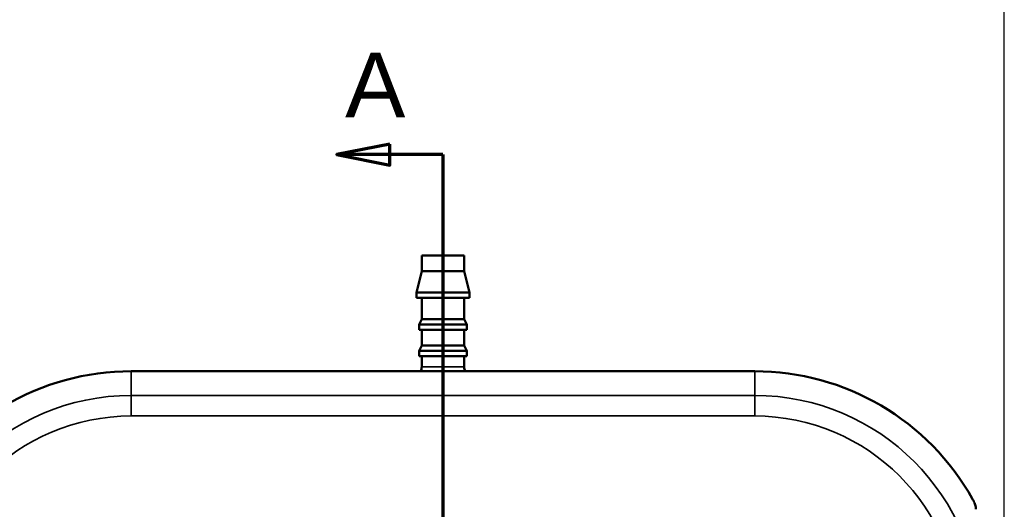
# Model space of a CAD drawing. Header units: inches. Extents: x 0 to 46.8, y 0 to 33.1.
# Tile 10 of 22: x 6.9 to 14.2, y 22 to 25.6. Entities that reach past the tile are written whole.
import ezdxf

# ---------------------------------------------------------------- set-up
doc = ezdxf.new("R2010")
doc.units = ezdxf.units.IN
doc.header["$LTSCALE"] = 2
doc.header["$MEASUREMENT"] = 0
for name, color, linetype, lineweight in [('Dimension (ANSI)', 7, 'Continuous', 25), ('Section Line (ANSI)', 7, 'Continuous', 70), ('Visible (ANSI)', 7, 'Continuous', 50), ('Visible Narrow (ANSI)', 7, 'Continuous', 35)]:
    doc.layers.add(name, color=color, linetype=linetype, lineweight=lineweight)
doc.styles.add('Label Text (ANSI)', font='arial.ttf')
doc.styles.add('Note Text (ANSI)', font='arial.ttf')
doc.dimstyles.new('Default (ANSI)', dxfattribs={"dimscale": 2, "dimtxt": 0.24, "dimasz": 0.098425, "dimexe": 0.125, "dimexo": 0.0625, "dimgap": 0.031496, "dimtad": 0, "dimtih": 1, "dimtoh": 1, "dimrnd": 1e-08, "dimzin": 4, "dimdsep": 46, "dimtxsty": 'Note Text (ANSI)', "dimcen": 0.09, "dimdle": 0.393701, "dimclrd": 256, "dimclre": 256, "dimclrt": 256, "dimadec": 0, "dimazin": 1, "dimtfac": 0.5, "dimtofl": 0, "dimtmove": 0, "dimatfit": 3, "dimfxl": 1, "dimtolj": 1, "dimtzin": 4, "dimlwd": -1, "dimlwe": -1, "dimarcsym": 0})

# ---------------------------------------------------------------- blocks, each defined once
blk = doc.blocks.new('2dTransSection0')
at = {"layer": 'Section Line (ANSI)', "linetype": 'Continuous'}
for p, q in [((4.8369, 12.3403), (4.64, 12.301)), ((4.8369, 12.2616), (4.8369, 12.3403)), ((4.8369, 12.301), (4.64, 12.301)), ((4.64, 12.301), (4.8369, 12.2616)), ((5.0337, 12.301), (4.8369, 12.301)), ((5.0337, 12.301), (5.0337, 4.7238)), ((5.0337, 12.301), (5.0337, 11.9618))]:
    blk.add_line(p, q, dxfattribs=at)
at = {"layer": 'Section Line (ANSI)', "linetype": 'Continuous', "flags": 128}
blk.add_lwpolyline([(4.8369, 12.3403), (4.64, 12.301), (4.8369, 12.2616), (4.8369, 12.3403)], dxfattribs=at)
at = {"layer": 'Section Line (ANSI)'}
blk.add_solid([(4.8369, 12.3403), (4.64, 12.301), (4.8369, 12.2616), (4.8369, 12.3403)], dxfattribs=at)
at = {"layer": 'Section Line (ANSI)', "insert": (4.6709, 12.4387), "char_height": 0.24, "attachment_point": 7, "style": 'Label Text (ANSI)'}
blk.add_mtext('A', dxfattribs=at)
blk = doc.blocks.new('*D17')
at = {"layer": 'Defpoints', "color": 0, "transparency": 16777216}
for p in [(14.2285, 26.4394), (5.9065, 19.0325), (14.2285, 19.0325)]:
    blk.add_point(p, dxfattribs=at)
at = {"layer": 'Dimension (ANSI)', "transparency": 16777216}
for p, q in [((5.9065, 19.1575), (5.9065, 26.6894)), ((14.2285, 19.1575), (14.2285, 26.6894)), ((6.1033, 26.4394), (14.0317, 26.4394))]:
    blk.add_line(p, q, dxfattribs=at)
for points in [[(6.1033, 26.4722), (6.1033, 26.4066), (5.9065, 26.4394)], [(14.0317, 26.4722), (14.0317, 26.4066), (14.2285, 26.4394)]]:
    blk.add_solid(points, dxfattribs=at)
at = {"layer": 'Dimension (ANSI)', "transparency": 16777216, "insert": (9.4462, 26.9929), "char_height": 0.48, "attachment_point": 1, "style": 'Note Text (ANSI)'}
blk.add_mtext('\\A1;8.32', dxfattribs=at)

msp = doc.modelspace()

# ---------------------------------------------------------------- linework, layer by layer
at = {"layer": 'Visible (ANSI)'}
for p, q in [((10.225, 23.8553), (9.91, 23.8553)), ((9.91, 23.7372), (9.91, 23.8553)), ((10.225, 23.7372), (10.225, 23.8553)), ((9.91, 23.7372), (9.8706, 23.5798)), ((10.225, 23.7372), (9.91, 23.7372)), ((10.225, 23.7372), (10.2643, 23.5798)), ((10.2643, 23.5798), (9.8706, 23.5798)), ((9.8706, 23.5404), (9.8706, 23.5798)), ((10.2643, 23.5404), (10.2643, 23.5798)), ((10.2643, 23.5404), (9.8706, 23.5404)), ((9.91, 23.3829), (9.91, 23.5404)), ((10.225, 23.3829), (10.225, 23.5404)), ((9.91, 23.3829), (9.8903, 23.3435)), ((10.225, 23.3829), (9.91, 23.3829)), ((10.225, 23.3829), (10.2447, 23.3435)), ((10.2447, 23.3435), (9.8903, 23.3435)), ((9.8903, 23.3042), (9.8903, 23.3435)), ((10.2447, 23.3042), (9.8903, 23.3042)), ((9.91, 23.1861), (9.91, 23.3042)), ((10.225, 23.1861), (10.225, 23.3042)), ((10.2447, 23.3042), (10.2447, 23.3435)), ((9.91, 23.1861), (9.8903, 23.1467)), ((10.2447, 23.1467), (9.8903, 23.1467)), ((9.8903, 23.1073), (9.8903, 23.1467)), ((10.225, 23.1861), (9.91, 23.1861)), ((10.225, 23.1861), (10.2447, 23.1467)), ((10.2447, 23.1073), (10.2447, 23.1467)), ((10.2447, 23.1073), (9.8903, 23.1073)), ((9.91, 23.0286), (9.91, 23.1073)), ((10.225, 23.0286), (10.225, 23.1073)), ((12.3781, 22.9967), (7.7569, 22.9967))]:
    msp.add_line(p, q, dxfattribs=at)
for centre, radius, start, end in [((7.7569, 21.1463), 1.8504, 90, 150.82411), ((9.8313, 23.0286), 0.0787, 336.10887, 0), ((10.3037, 23.0286), 0.0787, 180, 203.89113), ((12.3781, 21.1463), 1.8504, 29.17589, 90)]:
    msp.add_arc(centre, radius, start, end, dxfattribs=at)
msp.add_open_spline([(13.9937, 22.0483), (13.9973, 22.042), (14.0007, 22.0353), (14.0085, 22.0185), (14.0124, 22.0085), (14.017, 21.9923), (14.0183, 21.9851), (14.0181, 21.9771), (14.0177, 21.9749), (14.0169, 21.9732)], degree=3, knots=[1.0323696, 1.0323696, 1.0323696, 1.0323696, 1.0858461, 1.0858461, 1.1690166, 1.1690166, 1.2461442, 1.2461442, 1.2865048, 1.2865048, 1.2865048, 1.2865048], dxfattribs=at)
at = {"layer": 'Visible Narrow (ANSI)'}
for p, q in [((7.7569, 22.9967), (7.7569, 22.817)), ((9.91, 23.0286), (10.225, 23.0286)), ((12.3781, 22.9967), (12.3781, 22.817)), ((12.3781, 22.817), (7.7569, 22.817)), ((7.7569, 22.817), (7.7569, 22.6649)), ((12.3781, 22.817), (12.3781, 22.6649)), ((7.7569, 22.6649), (12.3781, 22.6649))]:
    msp.add_line(p, q, dxfattribs=at)
for centre, radius, start, end in [((7.7569, 21.1463), 1.6707, 90, 180), ((12.3781, 21.1463), 1.6707, 0, 90), ((7.7569, 21.1463), 1.5186, 90, 180), ((12.3781, 21.1463), 1.5186, 0, 90)]:
    msp.add_arc(centre, radius, start, end, dxfattribs=at)

# ---------------------------------------------------------------- block references
at = {"layer": 'Section Line (ANSI)', "xscale": 2, "yscale": 2, "zscale": 2}
msp.add_blockref('2dTransSection0', (0, 0), dxfattribs=at)

# ---------------------------------------------------------------- dimensions: what is measured, and where the dimension line sits
at = {"layer": 'Dimension (ANSI)'}
dim = msp.add_linear_dim(base=(14.2285, 26.4394), p1=(5.9065, 19.0325), p2=(14.2285, 19.0325), angle=180, dimstyle='Default (ANSI)', override={"dimgap": 0.031496, "dimtad": 1, "dimtih": 0, "dimtoh": 0, "dimdec": 2, "dimtol": 0, "dimlim": 0, "dimtp": 0, "dimtm": 0, "dimtdec": 2, "dimatfit": 1}, dxfattribs=at)
dim.commit()
dim.dimension.update_dxf_attribs({"geometry": '*D17', "text_midpoint": (10.0675, 26.4394), "dimtype": 160})

doc.saveas('drawing.dxf')
